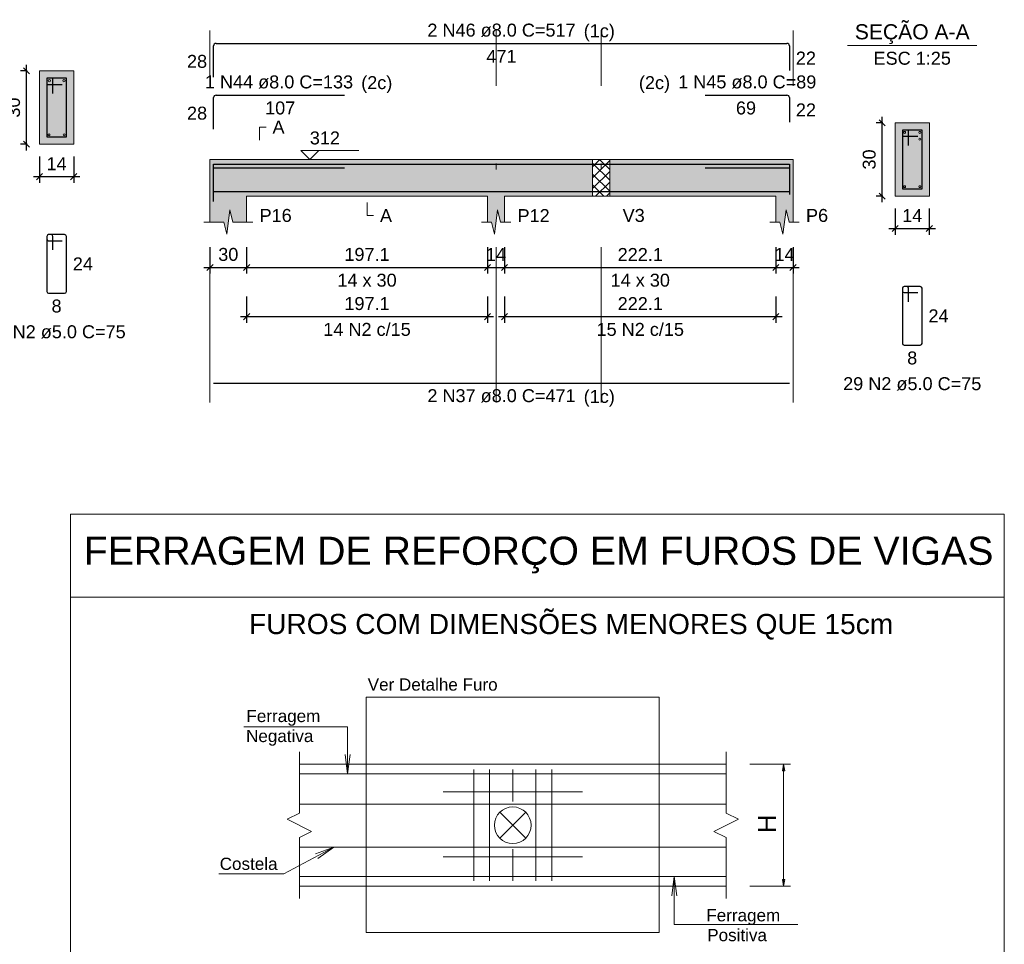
# Model space of a CAD drawing. Header units: millimetres. Extents: x 1852 to 2571, y -668 to -390.
# Tile 81 of 84: x 2552 to 2568, y -485 to -470. Entities that reach past the tile are written whole.
import ezdxf

# ---------------------------------------------------------------- set-up
doc = ezdxf.new("R2010")
doc.units = ezdxf.units.MM
doc.linetypes.add('DASHDOT', pattern=[25.4, 12.7, -6.35, 0, -6.35])
doc.linetypes.add('NULL', pattern=[0])
for name, color, linetype, lineweight in [('1', 250, 'Continuous', 13), ('10', 7, 'Continuous', 20), ('4', 142, 'Continuous', 9), ('Descrição da armadura', 7, 'Continuous', 5), ('DT-Barras na forma', 1, 'Continuous', 30), ('DT-Barras no corte', 5, 'Continuous', 5), ('DT-Barras rebatidas', 1, 'Continuous', 30), ('DT-Cotas', 9, 'Continuous', 5), ('DT-Forma', 5, 'Continuous', 5), ('DT-Hachura forma vigas', 252, 'Continuous', 5), ('DT-Hachura intersecção vigas', 9, 'Continuous', 5), ('DT-Hachura seção vigas', 252, 'Continuous', 5), ('DT-Pontilhado', 9, 'DASHDOT', 5), ('DT-Textos', 7, 'Continuous', 5), ('Textos', 7, 'Continuous', 9), ('Textos armaduras', 7, 'Continuous', 5)]:
    doc.layers.add(name, color=color, linetype=linetype, lineweight=lineweight)
doc.styles.add('ARIAL', font='arial.ttf')
doc.styles.get("Standard").update_dxf_attribs({"font": 'arial.ttf'})
doc.dimstyles.new('UM_25.000000', dxfattribs={"dimtxt": 0.18, "dimasz": 0.1, "dimexe": 0.1, "dimexo": 0.2, "dimgap": 0, "dimtad": 1, "dimtih": 1, "dimtoh": 1, "dimdec": 1, "dimlfac": 25, "dimzin": 0, "dimdsep": 46, "dimtxsty": 'Standard', "dimcen": 0.09, "dimdle": 0.1, "dimadec": 1, "dimazin": 2, "dimtfac": 1, "dimtdec": 4, "dimtofl": 0, "dimtmove": 0, "dimatfit": 3, "dimfxl": 1, "dimtolj": 1, "dimarcsym": 0})
doc.dimstyles.new('UM_50.000000', dxfattribs={"dimtxt": 0.18, "dimasz": 0.1, "dimexe": 0.1, "dimexo": 0.2, "dimgap": 0, "dimtad": 1, "dimtih": 1, "dimtoh": 1, "dimdec": 1, "dimlfac": 50, "dimzin": 0, "dimdsep": 46, "dimtxsty": 'Standard', "dimcen": 0.09, "dimdle": 0.1, "dimadec": 1, "dimazin": 2, "dimtfac": 1, "dimtdec": 4, "dimtofl": 0, "dimtmove": 0, "dimatfit": 3, "dimfxl": 1, "dimtolj": 1, "dimarcsym": 0})

# ---------------------------------------------------------------- blocks, each defined once
blk = doc.blocks.new('_Oblique')
at = {"color": 0, "linetype": 'ByBlock', "lineweight": -2}
blk.add_line((-0.5, -0.5), (0.5, 0.5), dxfattribs=at)
blk = doc.blocks.new('*D1220')
at = {"layer": 'DT-Cotas', "color": 0, "lineweight": -2, "transparency": 16777216}
for p, q in [((2551.687, -471.724), (2551.687, -470.324)), ((2551.698, -470.424), (2551.587, -470.424)), ((2551.698, -471.624), (2551.587, -471.624))]:
    blk.add_line(p, q, dxfattribs=at)
at = {"layer": 'DT-Cotas', "color": 0, "lineweight": -2, "transparency": 16777216, "xscale": 0.1, "yscale": 0.1, "zscale": 0.1}
for p, rotation in [((2551.687, -470.424), 90), ((2551.687, -471.624), 270)]:
    blk.add_blockref('_Oblique', p, dxfattribs=dict(at, rotation=rotation))
at = {"layer": 'DT-Cotas', "color": 7, "transparency": 16777216, "insert": (2551.475, -471.024), "char_height": 0.2118, "attachment_point": 5, "rotation": 90, "style": 'ARIAL'}
blk.add_mtext('\\A1;30', dxfattribs=at)
blk = doc.blocks.new('*D1221')
at = {"layer": 'DT-Cotas', "color": 0, "lineweight": -2, "transparency": 16777216}
for p, q in [((2551.898, -471.824), (2551.898, -472.254)), ((2552.458, -471.824), (2552.458, -472.254)), ((2551.798, -472.154), (2552.558, -472.154))]:
    blk.add_line(p, q, dxfattribs=at)
at = {"layer": 'DT-Cotas', "color": 0, "lineweight": -2, "transparency": 16777216, "xscale": 0.1, "yscale": 0.1, "zscale": 0.1, "rotation": 180}
blk.add_blockref('_Oblique', (2551.898, -472.154), dxfattribs=at)
at = {"layer": 'DT-Cotas', "color": 0, "lineweight": -2, "transparency": 16777216, "xscale": 0.1, "yscale": 0.1, "zscale": 0.1}
blk.add_blockref('_Oblique', (2552.458, -472.154), dxfattribs=at)
at = {"layer": 'DT-Cotas', "color": 7, "transparency": 16777216, "insert": (2552.178, -471.942), "char_height": 0.2118, "attachment_point": 5, "rotation": 0.0057, "style": 'ARIAL'}
blk.add_mtext('\\A1;14', dxfattribs=at)
blk = doc.blocks.new('*D1222')
at = {"layer": 'DT-Cotas', "color": 0, "lineweight": -2, "transparency": 16777216}
for p, q in [((2554.688, -473.309), (2554.688, -473.738)), ((2555.288, -473.309), (2555.288, -473.738)), ((2554.588, -473.638), (2555.388, -473.638))]:
    blk.add_line(p, q, dxfattribs=at)
at = {"layer": 'DT-Cotas', "color": 0, "lineweight": -2, "transparency": 16777216, "xscale": 0.1, "yscale": 0.1, "zscale": 0.1, "rotation": 180}
blk.add_blockref('_Oblique', (2554.688, -473.638), dxfattribs=at)
at = {"layer": 'DT-Cotas', "color": 0, "lineweight": -2, "transparency": 16777216, "xscale": 0.1, "yscale": 0.1, "zscale": 0.1}
blk.add_blockref('_Oblique', (2555.288, -473.638), dxfattribs=at)
at = {"layer": 'DT-Cotas', "color": 7, "transparency": 16777216, "insert": (2554.988, -473.427), "char_height": 0.2118, "attachment_point": 5, "rotation": 0.0057, "style": 'ARIAL'}
blk.add_mtext('\\A1;30', dxfattribs=at)
blk = doc.blocks.new('*D1223')
at = {"layer": 'DT-Cotas', "color": 0, "lineweight": -2, "transparency": 16777216}
for p, q in [((2555.288, -473.309), (2555.288, -473.738)), ((2559.229, -473.309), (2559.229, -473.738)), ((2555.188, -473.638), (2559.329, -473.638))]:
    blk.add_line(p, q, dxfattribs=at)
at = {"layer": 'DT-Cotas', "color": 0, "lineweight": -2, "transparency": 16777216, "xscale": 0.1, "yscale": 0.1, "zscale": 0.1, "rotation": 180}
blk.add_blockref('_Oblique', (2555.288, -473.638), dxfattribs=at)
at = {"layer": 'DT-Cotas', "color": 0, "lineweight": -2, "transparency": 16777216, "xscale": 0.1, "yscale": 0.1, "zscale": 0.1}
blk.add_blockref('_Oblique', (2559.229, -473.638), dxfattribs=at)
at = {"layer": 'DT-Cotas', "color": 7, "transparency": 16777216, "insert": (2557.258, -473.427), "char_height": 0.2118, "attachment_point": 5, "rotation": 0.0057, "style": 'ARIAL'}
blk.add_mtext('\\A1;197.1', dxfattribs=at)
blk = doc.blocks.new('*D1224')
at = {"layer": 'DT-Cotas', "color": 0, "lineweight": -2, "transparency": 16777216}
for p, q in [((2559.229, -473.309), (2559.229, -473.738)), ((2559.509, -473.309), (2559.509, -473.738)), ((2559.129, -473.638), (2559.609, -473.638))]:
    blk.add_line(p, q, dxfattribs=at)
at = {"layer": 'DT-Cotas', "color": 0, "lineweight": -2, "transparency": 16777216, "xscale": 0.1, "yscale": 0.1, "zscale": 0.1, "rotation": 180}
blk.add_blockref('_Oblique', (2559.229, -473.638), dxfattribs=at)
at = {"layer": 'DT-Cotas', "color": 0, "lineweight": -2, "transparency": 16777216, "xscale": 0.1, "yscale": 0.1, "zscale": 0.1}
blk.add_blockref('_Oblique', (2559.509, -473.638), dxfattribs=at)
at = {"layer": 'DT-Cotas', "color": 7, "transparency": 16777216, "insert": (2559.369, -473.427), "char_height": 0.2118, "attachment_point": 5, "rotation": 0.0057, "style": 'ARIAL'}
blk.add_mtext('\\A1;14', dxfattribs=at)
blk = doc.blocks.new('*D1225')
at = {"layer": 'DT-Cotas', "color": 0, "lineweight": -2, "transparency": 16777216}
for p, q in [((2559.509, -473.309), (2559.509, -473.738)), ((2563.95, -473.309), (2563.95, -473.738)), ((2559.409, -473.638), (2564.05, -473.638))]:
    blk.add_line(p, q, dxfattribs=at)
at = {"layer": 'DT-Cotas', "color": 0, "lineweight": -2, "transparency": 16777216, "xscale": 0.1, "yscale": 0.1, "zscale": 0.1, "rotation": 180}
blk.add_blockref('_Oblique', (2559.509, -473.638), dxfattribs=at)
at = {"layer": 'DT-Cotas', "color": 0, "lineweight": -2, "transparency": 16777216, "xscale": 0.1, "yscale": 0.1, "zscale": 0.1}
blk.add_blockref('_Oblique', (2563.95, -473.638), dxfattribs=at)
at = {"layer": 'DT-Cotas', "color": 7, "transparency": 16777216, "insert": (2561.73, -473.427), "char_height": 0.2118, "attachment_point": 5, "rotation": 0.0057, "style": 'ARIAL'}
blk.add_mtext('\\A1;222.1', dxfattribs=at)
blk = doc.blocks.new('*D1226')
at = {"layer": 'DT-Cotas', "color": 0, "lineweight": -2, "transparency": 16777216}
for p, q in [((2563.95, -473.309), (2563.95, -473.738)), ((2564.23, -473.309), (2564.23, -473.738)), ((2563.85, -473.638), (2564.33, -473.638))]:
    blk.add_line(p, q, dxfattribs=at)
at = {"layer": 'DT-Cotas', "color": 0, "lineweight": -2, "transparency": 16777216, "xscale": 0.1, "yscale": 0.1, "zscale": 0.1, "rotation": 180}
blk.add_blockref('_Oblique', (2563.95, -473.638), dxfattribs=at)
at = {"layer": 'DT-Cotas', "color": 0, "lineweight": -2, "transparency": 16777216, "xscale": 0.1, "yscale": 0.1, "zscale": 0.1}
blk.add_blockref('_Oblique', (2564.23, -473.638), dxfattribs=at)
at = {"layer": 'DT-Cotas', "color": 7, "transparency": 16777216, "insert": (2564.09, -473.427), "char_height": 0.2118, "attachment_point": 5, "rotation": 0.0057, "style": 'ARIAL'}
blk.add_mtext('\\A1;14', dxfattribs=at)
blk = doc.blocks.new('*D1227')
at = {"layer": 'DT-Cotas', "color": 0, "lineweight": -2, "transparency": 16777216}
for p, q in [((2555.288, -474.114), (2555.288, -474.543)), ((2559.229, -474.114), (2559.229, -474.543)), ((2555.188, -474.443), (2559.329, -474.443))]:
    blk.add_line(p, q, dxfattribs=at)
at = {"layer": 'DT-Cotas', "color": 0, "lineweight": -2, "transparency": 16777216, "xscale": 0.1, "yscale": 0.1, "zscale": 0.1, "rotation": 180}
blk.add_blockref('_Oblique', (2555.288, -474.443), dxfattribs=at)
at = {"layer": 'DT-Cotas', "color": 0, "lineweight": -2, "transparency": 16777216, "xscale": 0.1, "yscale": 0.1, "zscale": 0.1}
blk.add_blockref('_Oblique', (2559.229, -474.443), dxfattribs=at)
at = {"layer": 'DT-Cotas', "color": 7, "transparency": 16777216, "insert": (2557.258, -474.231), "char_height": 0.2118, "attachment_point": 5, "rotation": 0.0057, "style": 'ARIAL'}
blk.add_mtext('\\A1;197.1', dxfattribs=at)
blk = doc.blocks.new('*D1228')
at = {"layer": 'DT-Cotas', "color": 0, "lineweight": -2, "transparency": 16777216}
for p, q in [((2559.509, -474.114), (2559.509, -474.543)), ((2563.95, -474.114), (2563.95, -474.543)), ((2559.409, -474.443), (2564.05, -474.443))]:
    blk.add_line(p, q, dxfattribs=at)
at = {"layer": 'DT-Cotas', "color": 0, "lineweight": -2, "transparency": 16777216, "xscale": 0.1, "yscale": 0.1, "zscale": 0.1, "rotation": 180}
blk.add_blockref('_Oblique', (2559.509, -474.443), dxfattribs=at)
at = {"layer": 'DT-Cotas', "color": 0, "lineweight": -2, "transparency": 16777216, "xscale": 0.1, "yscale": 0.1, "zscale": 0.1}
blk.add_blockref('_Oblique', (2563.95, -474.443), dxfattribs=at)
at = {"layer": 'DT-Cotas', "color": 7, "transparency": 16777216, "insert": (2561.73, -474.231), "char_height": 0.2118, "attachment_point": 5, "rotation": 0.0057, "style": 'ARIAL'}
blk.add_mtext('\\A1;222.1', dxfattribs=at)
blk = doc.blocks.new('*D1229')
at = {"layer": 'DT-Cotas', "color": 0, "lineweight": -2, "transparency": 16777216}
for p, q in [((2565.7, -471.273), (2565.589, -471.273)), ((2565.689, -472.573), (2565.689, -471.173)), ((2565.7, -472.473), (2565.589, -472.473))]:
    blk.add_line(p, q, dxfattribs=at)
at = {"layer": 'DT-Cotas', "color": 0, "lineweight": -2, "transparency": 16777216, "xscale": 0.1, "yscale": 0.1, "zscale": 0.1}
for p, rotation in [((2565.689, -471.273), 90), ((2565.689, -472.473), 270)]:
    blk.add_blockref('_Oblique', p, dxfattribs=dict(at, rotation=rotation))
at = {"layer": 'DT-Cotas', "color": 7, "transparency": 16777216, "insert": (2565.477, -471.873), "char_height": 0.2118, "attachment_point": 5, "rotation": 90, "style": 'ARIAL'}
blk.add_mtext('\\A1;30', dxfattribs=at)
blk = doc.blocks.new('*D1230')
at = {"layer": 'DT-Cotas', "color": 0, "lineweight": -2, "transparency": 16777216}
for p, q in [((2565.9, -472.673), (2565.9, -473.103)), ((2566.46, -472.673), (2566.46, -473.103)), ((2565.8, -473.003), (2566.56, -473.003))]:
    blk.add_line(p, q, dxfattribs=at)
at = {"layer": 'DT-Cotas', "color": 0, "lineweight": -2, "transparency": 16777216, "xscale": 0.1, "yscale": 0.1, "zscale": 0.1, "rotation": 180}
blk.add_blockref('_Oblique', (2565.9, -473.003), dxfattribs=at)
at = {"layer": 'DT-Cotas', "color": 0, "lineweight": -2, "transparency": 16777216, "xscale": 0.1, "yscale": 0.1, "zscale": 0.1}
blk.add_blockref('_Oblique', (2566.46, -473.003), dxfattribs=at)
at = {"layer": 'DT-Cotas', "color": 7, "transparency": 16777216, "insert": (2566.18, -472.791), "char_height": 0.2118, "attachment_point": 5, "rotation": 0.0057, "style": 'ARIAL'}
blk.add_mtext('\\A1;14', dxfattribs=at)

msp = doc.modelspace()

# ---------------------------------------------------------------- hatches: boundary and pattern name
at = {"layer": 'DT-Hachura forma vigas', "linetype": 'Continuous'}
for points in [[(2559.5091, -472.4735), (2560.9493, -472.4735), (2560.9493, -471.8735), (2559.5091, -471.8735), (2559.2291, -471.8735), (2555.2879, -471.8735), (2554.6879, -471.8735), (2554.6879, -472.4735), (2554.6879, -472.8971), (2554.9129, -472.8971), (2554.9629, -473.0971), (2555.0129, -472.6971), (2555.0629, -472.8971), (2555.2879, -472.8971), (2555.2879, -472.4735), (2559.2291, -472.4735), (2559.2291, -472.8971), (2559.2941, -472.8971), (2559.3441, -473.0971), (2559.3941, -472.6971), (2559.4441, -472.8971), (2559.5091, -472.8971), (2559.5091, -472.4735)], [(2564.2303, -472.8971), (2564.2303, -472.4735), (2564.2303, -471.8735), (2563.9503, -471.8735), (2561.2293, -471.8735), (2561.2293, -472.4735), (2563.9503, -472.4735), (2563.9503, -472.8971), (2564.0153, -472.8971), (2564.0653, -473.0971), (2564.1153, -472.6971), (2564.1653, -472.8971), (2564.2303, -472.8971)]]:
    msp.add_hatch(color=256, dxfattribs=at).paths.add_polyline_path(points)
at = {"layer": 'DT-Hachura intersecção vigas', "linetype": 'Continuous'}
h = msp.add_hatch(dxfattribs=at)
h.set_pattern_fill('ANSI37', color=256, style=0)
h.set_pattern_definition([(45, (2501.14015, -1442.02619), (-0.088388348, 0.088388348), []), (135, (2501.14015, -1442.02619), (-0.088388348, -0.088388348), [])])
h.paths.add_polyline_path([(2560.9493, -472.4735), (2561.2293, -472.4735), (2561.2293, -471.8735), (2560.9493, -471.8735), (2560.9493, -472.4735)])
at = {"layer": 'DT-Hachura seção vigas', "linetype": 'Continuous'}
for points in [[(2551.8983, -471.6243), (2551.8983, -471.6243), (2552.4583, -471.6243), (2552.4583, -470.4243), (2551.8983, -470.4243), (2551.8983, -471.6243)], [(2565.9004, -472.4735), (2565.9004, -472.4735), (2566.4604, -472.4735), (2566.4604, -471.2735), (2565.9004, -471.2735), (2565.9004, -472.4735)]]:
    msp.add_hatch(color=256, dxfattribs=at).paths.add_polyline_path(points)

# ---------------------------------------------------------------- linework, layer by layer
at = {"layer": '1', "linetype": 'Continuous'}
for p, q in [((2556.1517, -481.9222), (2560.6696, -481.9222)), ((2559.0039, -483.6709), (2559.0039, -481.8523)), ((2559.2637, -483.6709), (2559.2637, -481.8523)), ((2559.6434, -481.8523), (2559.6434, -482.3719)), ((2559.6684, -481.9222), (2563.135, -481.9222)), ((2560.0231, -483.6709), (2560.0231, -481.8523)), ((2560.2829, -483.6709), (2560.2829, -481.8523)), ((2558.5043, -482.2154), (2560.7825, -482.2154)), ((2556.1517, -482.417), (2560.0231, -482.417)), ((2560.0231, -482.417), (2563.135, -482.417)), ((2556.1517, -483.1185), (2560.0231, -483.1185)), ((2559.6434, -483.6709), (2559.6434, -483.1513)), ((2560.0231, -483.1185), (2563.135, -483.1185)), ((2558.5043, -483.2773), (2560.7825, -483.2773)), ((2556.1517, -483.6009), (2563.135, -483.6009))]:
    msp.add_line(p, q, dxfattribs=at)
at = {"layer": '10', "linetype": 'Continuous'}
for p, q in [((2562.0415, -480.6657), (2557.2452, -480.6657)), ((2557.2452, -480.6657), (2557.2452, -484.5158)), ((2562.0415, -484.5158), (2562.0415, -480.6657)), ((2556.1517, -481.5625), (2556.1517, -482.5617)), ((2563.135, -482.5617), (2563.135, -481.5625)), ((2556.1517, -481.7624), (2563.135, -481.7624)), ((2556.1517, -482.5617), (2555.9519, -482.6617)), ((2559.4314, -482.5496), (2559.8553, -482.9735)), ((2559.4314, -482.9735), (2559.8553, -482.5496)), ((2563.3349, -482.6617), (2563.135, -482.5617)), ((2555.9519, -482.6617), (2556.3515, -482.8615)), ((2562.9352, -482.8615), (2563.3349, -482.6617)), ((2556.3515, -482.8615), (2556.1517, -482.9614)), ((2563.135, -482.9614), (2562.9352, -482.8615)), ((2556.1517, -482.9614), (2556.1517, -483.9606)), ((2563.135, -483.9606), (2563.135, -482.9614)), ((2556.1517, -483.7608), (2563.135, -483.7608)), ((2557.2452, -484.5158), (2562.0415, -484.5158))]:
    msp.add_line(p, q, dxfattribs=at)
for points in [[(2552.4074, -479.0326), (2567.6872, -479.0326), (2567.6872, -477.6764), (2552.4074, -477.6764), (2552.4074, -479.0326)], [(2552.4074, -479.0326), (2567.6872, -479.0326), (2567.6872, -494.8455), (2552.4074, -494.8455), (2552.4074, -479.0326)]]:
    msp.add_lwpolyline(points, dxfattribs=at)
msp.add_circle((2559.6434, -482.7616), 0.2998, dxfattribs=at)
at = {"layer": '4', "linetype": 'Continuous'}
for p, q in [((2563.5233, -481.7624), (2564.1856, -481.7624)), ((2564.0758, -481.7624), (2564.0575, -481.8722)), ((2564.0941, -481.8722), (2564.0758, -481.7624)), ((2564.0758, -481.7624), (2564.0758, -481.8722)), ((2564.0941, -481.8722), (2564.0575, -481.8722)), ((2564.0758, -481.8722), (2564.0758, -482.7615)), ((2564.0758, -483.6508), (2564.0758, -482.7615)), ((2564.0575, -483.6508), (2564.0758, -483.7606)), ((2564.0575, -483.6508), (2564.0941, -483.6508)), ((2564.0758, -483.7606), (2564.0941, -483.6508)), ((2564.0758, -483.7606), (2564.0758, -483.6508)), ((2563.5233, -483.7606), (2564.1856, -483.7606))]:
    msp.add_line(p, q, dxfattribs=at)
for points in [[(2555.2448, -481.1503), (2556.9413, -481.1503), (2556.9413, -481.9222), (2556.8995, -481.6052), (2556.9413, -481.9222), (2556.983, -481.6052)], [(2554.8356, -483.558), (2555.898, -483.558), (2556.7148, -483.1185), (2556.4554, -483.3055), (2556.7148, -483.1185), (2556.4158, -483.232)], [(2564.3075, -484.3829), (2562.2863, -484.3829), (2562.2863, -483.6009), (2562.3281, -483.9179), (2562.2863, -483.6009), (2562.2446, -483.9179)]]:
    msp.add_lwpolyline(points, dxfattribs=at)
at = {"layer": 'DT-Barras na forma'}
for p, q in [((2552.1183, -470.5443), (2552.0183, -470.5443)), ((2552.0183, -470.5443), (2552.0183, -471.5043)), ((2552.3383, -470.5443), (2552.0183, -470.5443)), ((2552.0183, -470.5443), (2552.0183, -470.6443)), ((2552.0183, -470.6443), (2552.2683, -470.6443)), ((2552.1183, -470.7943), (2552.1183, -470.5443)), ((2552.3383, -471.5043), (2552.3383, -470.5443)), ((2566.1204, -471.3935), (2566.0204, -471.3935)), ((2566.0204, -471.3935), (2566.0204, -472.3535)), ((2566.3404, -471.3935), (2566.0204, -471.3935)), ((2566.0204, -471.3935), (2566.0204, -471.4935)), ((2566.1204, -471.6435), (2566.1204, -471.3935)), ((2566.3404, -472.3535), (2566.3404, -471.3935)), ((2552.0183, -471.5043), (2552.3383, -471.5043)), ((2566.0204, -471.4935), (2566.2704, -471.4935)), ((2566.0204, -472.3535), (2566.3404, -472.3535))]:
    msp.add_line(p, q, dxfattribs=at)
for points in [[(2554.7479, -472.5048), (2554.7479, -471.9515), (2564.1703, -471.9515), (2564.1703, -472.3924)], [(2554.7479, -472.5608), (2554.7479, -472.0075), (2556.8879, -472.0075)], [(2562.7903, -472.0075), (2564.1703, -472.0075), (2564.1703, -472.4484)], [(2554.7479, -472.3955), (2564.1703, -472.3955)]]:
    msp.add_lwpolyline(points, dxfattribs=at)
at = {"layer": 'DT-Barras no corte'}
for centre, radius in [((2552.0583, -470.5843), 0.02), ((2552.2983, -470.5843), 0.02), ((2552.0543, -471.4683), 0.016), ((2552.3023, -471.4683), 0.016), ((2566.0564, -471.4295), 0.016), ((2566.3044, -471.4295), 0.016), ((2566.3044, -471.5415), 0.016), ((2566.0564, -472.3175), 0.016), ((2566.3044, -472.3175), 0.016)]:
    msp.add_circle(centre, radius, dxfattribs=at)
at = {"layer": 'DT-Barras rebatidas'}
for p, q in [((2554.7879, -469.9747), (2564.1303, -469.9747)), ((2554.7479, -470.528), (2554.7479, -470.0147)), ((2564.1703, -470.0147), (2564.1703, -470.4156)), ((2554.7479, -471.3752), (2554.7479, -470.8619)), ((2554.7879, -470.8219), (2556.8879, -470.8219)), ((2562.7903, -470.8219), (2564.1303, -470.8219)), ((2564.1703, -470.8619), (2564.1703, -471.2628)), ((2552.0183, -473.131), (2552.0183, -474.031)), ((2552.0183, -473.131), (2552.0183, -473.171)), ((2552.0883, -473.101), (2552.0483, -473.101)), ((2552.3083, -473.101), (2552.0483, -473.101)), ((2552.0483, -473.201), (2552.2683, -473.201)), ((2552.1183, -473.351), (2552.1183, -473.131)), ((2552.3383, -474.031), (2552.3383, -473.131)), ((2566.0204, -473.9802), (2566.0204, -474.8802)), ((2566.0204, -473.9802), (2566.0204, -474.0202)), ((2566.0904, -473.9502), (2566.0504, -473.9502)), ((2566.3104, -473.9502), (2566.0504, -473.9502)), ((2566.1204, -474.2002), (2566.1204, -473.9802)), ((2566.3404, -474.8802), (2566.3404, -473.9802)), ((2552.0483, -474.061), (2552.3083, -474.061)), ((2566.0504, -474.0502), (2566.2704, -474.0502)), ((2566.0504, -474.9102), (2566.3104, -474.9102)), ((2554.7479, -475.5301), (2564.1703, -475.5301))]:
    msp.add_line(p, q, dxfattribs=at)
for centre, radius, start, end in [((2554.7879, -470.0147), 0.04, 90, 180), ((2564.1303, -470.0147), 0.04, 0, 90), ((2554.7879, -470.8619), 0.04, 90, 180), ((2564.1303, -470.8619), 0.04, 0, 90), ((2552.0483, -473.131), 0.03, 90, 180), ((2552.0483, -473.131), 0.03, 90, 180), ((2552.0483, -473.171), 0.03, 180, 270), ((2552.0883, -473.131), 0.03, 0, 90), ((2552.3083, -473.131), 0.03, 0, 90), ((2552.0483, -474.031), 0.03, 180, 270), ((2552.3083, -474.031), 0.03, 270, 0), ((2566.0504, -473.9802), 0.03, 90, 180), ((2566.0504, -473.9802), 0.03, 90, 180), ((2566.0504, -474.0202), 0.03, 180, 270), ((2566.0904, -473.9802), 0.03, 0, 90), ((2566.3104, -473.9802), 0.03, 0, 90), ((2566.0504, -474.8802), 0.03, 180, 270), ((2566.3104, -474.8802), 0.03, 270, 0)]:
    msp.add_arc(centre, radius, start, end, dxfattribs=at)
at = {"layer": 'DT-Forma'}
for p, q in [((2552.4583, -470.4243), (2551.8983, -470.4243)), ((2551.8983, -470.4243), (2551.8983, -470.4243)), ((2551.8983, -470.4243), (2551.8983, -471.6243)), ((2552.4583, -471.6243), (2552.4583, -470.4243)), ((2552.4583, -470.4243), (2552.4583, -470.4243)), ((2566.4604, -471.2735), (2565.9004, -471.2735)), ((2565.9004, -471.2735), (2565.9004, -471.2735)), ((2565.9004, -471.2735), (2565.9004, -472.4735)), ((2566.4604, -472.4735), (2566.4604, -471.2735)), ((2566.4604, -471.2735), (2566.4604, -471.2735)), ((2551.8983, -471.6243), (2552.4583, -471.6243)), ((2551.8983, -471.6243), (2551.8983, -471.6243)), ((2552.4583, -471.6243), (2552.4583, -471.6243)), ((2554.6879, -471.8735), (2555.2879, -471.8735)), ((2555.2879, -471.8735), (2559.2291, -471.8735)), ((2559.2291, -471.8735), (2559.5091, -471.8735)), ((2559.5091, -471.8735), (2560.9493, -471.8735)), ((2560.9493, -471.8735), (2561.2293, -471.8735)), ((2561.2293, -471.8735), (2563.9503, -471.8735)), ((2563.9503, -471.8735), (2564.2303, -471.8735)), ((2554.6879, -472.4735), (2554.6879, -472.8971)), ((2555.2879, -472.8971), (2555.2879, -472.4735)), ((2555.2879, -472.4735), (2559.2291, -472.4735)), ((2559.2291, -472.4735), (2559.2291, -472.8971)), ((2559.5091, -472.8971), (2559.5091, -472.4735)), ((2559.5091, -472.4735), (2560.9493, -472.4735)), ((2560.9493, -472.4735), (2561.2293, -472.4735)), ((2561.2293, -472.4735), (2563.9503, -472.4735)), ((2563.9503, -472.4735), (2563.9503, -472.8971)), ((2564.2303, -472.8971), (2564.2303, -472.4735)), ((2565.9004, -472.4735), (2566.4604, -472.4735)), ((2565.9004, -472.4735), (2565.9004, -472.4735)), ((2566.4604, -472.4735), (2566.4604, -472.4735)), ((2554.9629, -473.0971), (2555.0129, -472.6971)), ((2555.0129, -472.6971), (2555.0629, -472.8971)), ((2559.3441, -473.0971), (2559.3941, -472.6971)), ((2559.3941, -472.6971), (2559.4441, -472.8971)), ((2564.0653, -473.0971), (2564.1153, -472.6971)), ((2564.1153, -472.6971), (2564.1653, -472.8971)), ((2554.5879, -472.8971), (2554.9129, -472.8971)), ((2554.9129, -472.8971), (2554.9629, -473.0971)), ((2555.0629, -472.8971), (2555.3879, -472.8971)), ((2559.1291, -472.8971), (2559.2941, -472.8971)), ((2559.2941, -472.8971), (2559.3441, -473.0971)), ((2559.4441, -472.8971), (2559.6091, -472.8971)), ((2563.8503, -472.8971), (2564.0153, -472.8971)), ((2564.0153, -472.8971), (2564.0653, -473.0971)), ((2564.1653, -472.8971), (2564.3303, -472.8971))]:
    msp.add_line(p, q, dxfattribs=at)
at = {"layer": 'DT-Forma', "linetype": 'Continuous'}
for p, q in [((2554.6879, -472.4735), (2554.6879, -471.8735)), ((2564.2303, -471.8735), (2564.2303, -472.4735))]:
    msp.add_line(p, q, dxfattribs=at)
at = {"layer": 'DT-Pontilhado', "ltscale": 0.2}
for p, q in [((2554.6879, -475.8478), (2554.6879, -469.7629)), ((2559.3691, -475.8478), (2559.3691, -469.7629)), ((2561.0893, -475.8478), (2561.0893, -469.7629)), ((2564.2303, -475.8478), (2564.2303, -469.7629)), ((2560.9493, -471.8735), (2560.9493, -472.4735)), ((2561.2293, -471.8735), (2561.2293, -472.4735))]:
    msp.add_line(p, q, dxfattribs=at)
at = {"layer": 'DT-Textos'}
msp.add_line((2565.1214, -470.0086), (2567.2394, -470.0086), dxfattribs=at)
for points in [[(2555.4997, -471.5558), (2555.4997, -471.344), (2555.6056, -471.344)], [(2556.4702, -471.7252), (2556.322, -471.8735), (2556.1737, -471.7252), (2557.1268, -471.7252)], [(2557.2585, -472.5794), (2557.2585, -472.7912), (2557.3644, -472.7912)]]:
    msp.add_lwpolyline(points, dxfattribs=at)

# ---------------------------------------------------------------- texts
at = {"layer": 'Descrição da armadura', "linetype": 'Continuous', "char_height": 0.2118, "attachment_point": 8, "line_spacing_factor": 0.798, "style": 'ARIAL'}
for s, insert, width in [('2 N46 ø8.0 C=517', (2559.4591, -469.8688), 4.8647), ('1 N44 ø8.0 C=133', (2555.8179, -470.716), 4.8647), ('1 N45 ø8.0 C=89', (2563.4803, -470.716), 4.534748), ('14 N2 c/15', (2557.2585, -474.7609), 2.869342), ('15 N2 c/15', (2561.7297, -474.7609), 2.869342), ('29 N2 ø5.0 C=75', (2552.1783, -474.8023), 4.534748), ('29 N2 ø5.0 C=75', (2566.1804, -475.6515), 4.534748), ('2 N37 ø8.0 C=471', (2559.4591, -475.8478), 4.8647)]:
    msp.add_mtext(s, dxfattribs=dict(at, insert=insert, width=width))
at = {"layer": 'DT-Textos', "line_spacing_factor": 0.798, "style": 'ARIAL'}
for s, insert, char_height, attachment_point in [('(1c)', (2560.8041, -469.9382), 0.2118, 7), ('SEÇÃO A-A', (2566.1801, -469.9842), 0.2471, 8), ('ESC 1:25', (2566.1804, -470.3263), 0.2118, 8), ('(2c)', (2557.1631, -470.7862), 0.2118, 7), ('(2c)', (2562.2171, -470.7862), 0.2118, 9), ('A', (2555.7115, -471.4499), 0.2118, 7), ('312', (2556.322, -471.6299), 0.2118, 7), ('P16', (2555.4997, -472.8971), 0.2118, 7), ('A', (2557.4703, -472.8971), 0.2118, 7), ('P12', (2559.7209, -472.8971), 0.2118, 7), ('V3', (2561.4411, -472.8971), 0.2118, 7), ('P6', (2564.4421, -472.8971), 0.2118, 7), ('14 x 30', (2557.2585, -473.9561), 0.2118, 8), ('14 x 30', (2561.7297, -473.9561), 0.2118, 8), ('(1c)', (2560.8041, -475.9182), 0.2118, 7)]:
    msp.add_mtext(s, dxfattribs=dict(at, insert=insert, char_height=char_height, attachment_point=attachment_point))
at = {"layer": 'Textos', "linetype": 'NULL', "attachment_point": 7, "line_spacing_factor": 0.9, "style": 'ARIAL'}
for s, insert, char_height, width in [('FERRAGEM DE REFORÇO EM FUROS DE VIGAS', (2552.6227, -478.6438), 0.46, 454.394387), ('FUROS COM DIMENSÕES MENORES QUE 15cm', (2555.3257, -479.7259), 0.329742, 329.382132), ('Ver Detalhe Furo', (2557.2697, -480.5628), 0.199844, 60.009273), ('Ferragem', (2555.2847, -481.1348), 0.19984, 34.275205), ('Negativa', (2555.2787, -481.4618), 0.19984, 31.292653), ('Costela', (2554.8477, -483.4948), 0.19984, 26.933539), ('Ferragem', (2562.8107, -484.3938), 0.19984, 34.275205), ('Positiva', (2562.8257, -484.6608), 0.19984, 27.851247)]:
    msp.add_mtext(s, dxfattribs=dict(at, insert=insert, char_height=char_height, width=width))
at = {"layer": 'Textos', "linetype": 'NULL', "insert": (2563.9529, -482.8878), "char_height": 0.2964, "width": 9.2804, "attachment_point": 7, "rotation": 90.00021, "line_spacing_factor": 0.9, "style": 'ARIAL'}
msp.add_mtext('H', dxfattribs=at)
at = {"layer": 'Textos armaduras', "linetype": 'Continuous', "char_height": 0.2118, "attachment_point": 7, "line_spacing_factor": 0.798, "style": 'ARIAL'}
for s, insert, width in [('28', (2554.312, -470.3772), 0.659905), ('471', (2559.2116, -470.2924), 0.989858), ('22', (2564.2762, -470.321), 0.659905), ('28', (2554.312, -471.2244), 0.659905), ('107', (2555.5904, -471.1396), 0.989858), ('69', (2563.2953, -471.1396), 0.659905), ('22', (2564.2762, -471.1682), 0.659905), ('24', (2552.4442, -473.6869), 0.659905), ('8', (2552.0959, -474.3787), 0.329953), ('24', (2566.4463, -474.5361), 0.659905), ('8', (2566.0979, -475.2279), 0.329953)]:
    msp.add_mtext(s, dxfattribs=dict(at, insert=insert, width=width))

# ---------------------------------------------------------------- dimensions: what is measured, and where the dimension line sits
at = {"layer": 'DT-Cotas'}
for base, p1, p2, picture, middle in [((2551.6865, -470.4243), (2551.8983, -471.6243), (2551.8983, -470.4243), '*D1220', (2551.4747, -471.0243)), ((2565.6886, -471.2735), (2565.9004, -472.4735), (2565.9004, -471.2735), '*D1229', (2565.4768, -471.8735))]:
    dim = msp.add_linear_dim(base=base, p1=p1, p2=p2, angle=90, dimstyle='UM_25.000000', override={"dimtxt": 0.2118, "dimasz": 0.1, "dimexe": 0.1, "dimexo": 0.2, "dimtad": 1, "dimtih": 0, "dimtoh": 0, "dimdec": 1, "dimlfac": 25, "dimzin": 8, "dimtxsty": 'ARIAL', "dimblk": 'Oblique', "dimblk1": 'Oblique', "dimblk2": 'Oblique', "dimsah": 1, "dimdle": 0.1, "dimse1": 0, "dimse2": 0, "dimclrt": 7, "dimadec": 1, "dimazin": 3, "dimtmove": 2, "dimldrblk": 'Oblique'}, dxfattribs=at)
    dim.commit()
    dim.dimension.update_dxf_attribs({"geometry": picture, "text_midpoint": middle, "dimtype": 160, "text_rotation": 90})
for base, p1, p2, dimstyle, override, picture, middle in [((2552.4583, -472.1538), (2551.8983, -471.6243), (2552.4583, -471.6243), 'UM_25.000000', {"dimtxt": 0.2118, "dimasz": 0.1, "dimexe": 0.1, "dimexo": 0.2, "dimtad": 1, "dimtih": 0, "dimtoh": 0, "dimdec": 1, "dimlfac": 25, "dimzin": 8, "dimtxsty": 'ARIAL', "dimblk": 'Oblique', "dimblk1": 'Oblique', "dimblk2": 'Oblique', "dimsah": 1, "dimdle": 0.1, "dimse1": 0, "dimse2": 0, "dimclrt": 7, "dimadec": 1, "dimazin": 3, "dimtmove": 2, "dimldrblk": 'Oblique'}, '*D1221', (2552.1783, -471.942)), ((2566.4604, -473.003), (2565.9004, -472.4735), (2566.4604, -472.4735), 'UM_25.000000', {"dimtxt": 0.2118, "dimasz": 0.1, "dimexe": 0.1, "dimexo": 0.2, "dimtad": 1, "dimtih": 0, "dimtoh": 0, "dimdec": 1, "dimlfac": 25, "dimzin": 8, "dimtxsty": 'ARIAL', "dimblk": 'Oblique', "dimblk1": 'Oblique', "dimblk2": 'Oblique', "dimsah": 1, "dimdle": 0.1, "dimse1": 0, "dimse2": 0, "dimclrt": 7, "dimadec": 1, "dimazin": 3, "dimtmove": 2, "dimldrblk": 'Oblique'}, '*D1230', (2566.1804, -472.7912)), ((2555.2879, -473.6384), (2554.6879, -473.1089), (2555.2879, -473.1089), 'UM_50.000000', {"dimtxt": 0.2118, "dimasz": 0.1, "dimexe": 0.1, "dimexo": 0.2, "dimtad": 1, "dimtih": 0, "dimtoh": 0, "dimdec": 1, "dimlfac": 50, "dimzin": 8, "dimtxsty": 'ARIAL', "dimblk": 'Oblique', "dimblk1": 'Oblique', "dimblk2": 'Oblique', "dimsah": 1, "dimdle": 0.1, "dimse1": 0, "dimse2": 0, "dimclrt": 7, "dimadec": 1, "dimazin": 3, "dimtmove": 2, "dimldrblk": 'Oblique'}, '*D1222', (2554.9879, -473.4266)), ((2559.2291, -473.6384), (2555.2879, -473.1089), (2559.2291, -473.1089), 'UM_50.000000', {"dimtxt": 0.2118, "dimasz": 0.1, "dimexe": 0.1, "dimexo": 0.2, "dimtad": 1, "dimtih": 0, "dimtoh": 0, "dimdec": 1, "dimlfac": 50, "dimzin": 8, "dimtxsty": 'ARIAL', "dimblk": 'Oblique', "dimblk1": 'Oblique', "dimblk2": 'Oblique', "dimsah": 1, "dimdle": 0.1, "dimse1": 0, "dimse2": 0, "dimclrt": 7, "dimadec": 1, "dimazin": 3, "dimtmove": 2, "dimldrblk": 'Oblique'}, '*D1223', (2557.2585, -473.4266)), ((2559.5091, -473.6384), (2559.2291, -473.1089), (2559.5091, -473.1089), 'UM_50.000000', {"dimtxt": 0.2118, "dimasz": 0.1, "dimexe": 0.1, "dimexo": 0.2, "dimtad": 1, "dimtih": 0, "dimtoh": 0, "dimdec": 1, "dimlfac": 50, "dimzin": 8, "dimtxsty": 'ARIAL', "dimblk": 'Oblique', "dimblk1": 'Oblique', "dimblk2": 'Oblique', "dimsah": 1, "dimdle": 0.1, "dimse1": 0, "dimse2": 0, "dimclrt": 7, "dimadec": 1, "dimazin": 3, "dimtmove": 2, "dimldrblk": 'Oblique'}, '*D1224', (2559.3691, -473.4266)), ((2563.9503, -473.6384), (2559.5091, -473.1089), (2563.9503, -473.1089), 'UM_50.000000', {"dimtxt": 0.2118, "dimasz": 0.1, "dimexe": 0.1, "dimexo": 0.2, "dimtad": 1, "dimtih": 0, "dimtoh": 0, "dimdec": 1, "dimlfac": 50, "dimzin": 8, "dimtxsty": 'ARIAL', "dimblk": 'Oblique', "dimblk1": 'Oblique', "dimblk2": 'Oblique', "dimsah": 1, "dimdle": 0.1, "dimse1": 0, "dimse2": 0, "dimclrt": 7, "dimadec": 1, "dimazin": 3, "dimtmove": 2, "dimldrblk": 'Oblique'}, '*D1225', (2561.7297, -473.4266)), ((2564.2303, -473.6384), (2563.9503, -473.1089), (2564.2303, -473.1089), 'UM_50.000000', {"dimtxt": 0.2118, "dimasz": 0.1, "dimexe": 0.1, "dimexo": 0.2, "dimtad": 1, "dimtih": 0, "dimtoh": 0, "dimdec": 1, "dimlfac": 50, "dimzin": 8, "dimtxsty": 'ARIAL', "dimblk": 'Oblique', "dimblk1": 'Oblique', "dimblk2": 'Oblique', "dimsah": 1, "dimdle": 0.1, "dimse1": 0, "dimse2": 0, "dimclrt": 7, "dimadec": 1, "dimazin": 3, "dimtmove": 2, "dimldrblk": 'Oblique'}, '*D1226', (2564.0903, -473.4266)), ((2559.2291, -474.4432), (2555.2879, -473.9137), (2559.2291, -473.9137), 'UM_50.000000', {"dimtxt": 0.2118, "dimasz": 0.1, "dimexe": 0.1, "dimexo": 0.2, "dimtad": 1, "dimtih": 0, "dimtoh": 0, "dimdec": 1, "dimlfac": 50, "dimzin": 8, "dimtxsty": 'ARIAL', "dimblk": 'Oblique', "dimblk1": 'Oblique', "dimblk2": 'Oblique', "dimsah": 1, "dimdle": 0.1, "dimse1": 0, "dimse2": 0, "dimclrt": 7, "dimadec": 1, "dimazin": 3, "dimtmove": 2, "dimldrblk": 'Oblique'}, '*D1227', (2557.2585, -474.2314)), ((2563.9503, -474.4432), (2559.5091, -473.9137), (2563.9503, -473.9137), 'UM_50.000000', {"dimtxt": 0.2118, "dimasz": 0.1, "dimexe": 0.1, "dimexo": 0.2, "dimtad": 1, "dimtih": 0, "dimtoh": 0, "dimdec": 1, "dimlfac": 50, "dimzin": 8, "dimtxsty": 'ARIAL', "dimblk": 'Oblique', "dimblk1": 'Oblique', "dimblk2": 'Oblique', "dimsah": 1, "dimdle": 0.1, "dimse1": 0, "dimse2": 0, "dimclrt": 7, "dimadec": 1, "dimazin": 3, "dimtmove": 2, "dimldrblk": 'Oblique'}, '*D1228', (2561.7297, -474.2314))]:
    dim = msp.add_linear_dim(base=base, p1=p1, p2=p2, dimstyle=dimstyle, override=override, dxfattribs=at)
    dim.commit()
    dim.dimension.update_dxf_attribs({"geometry": picture, "text_midpoint": middle, "dimtype": 160, "text_rotation": 0.00573})

doc.saveas('drawing.dxf')
